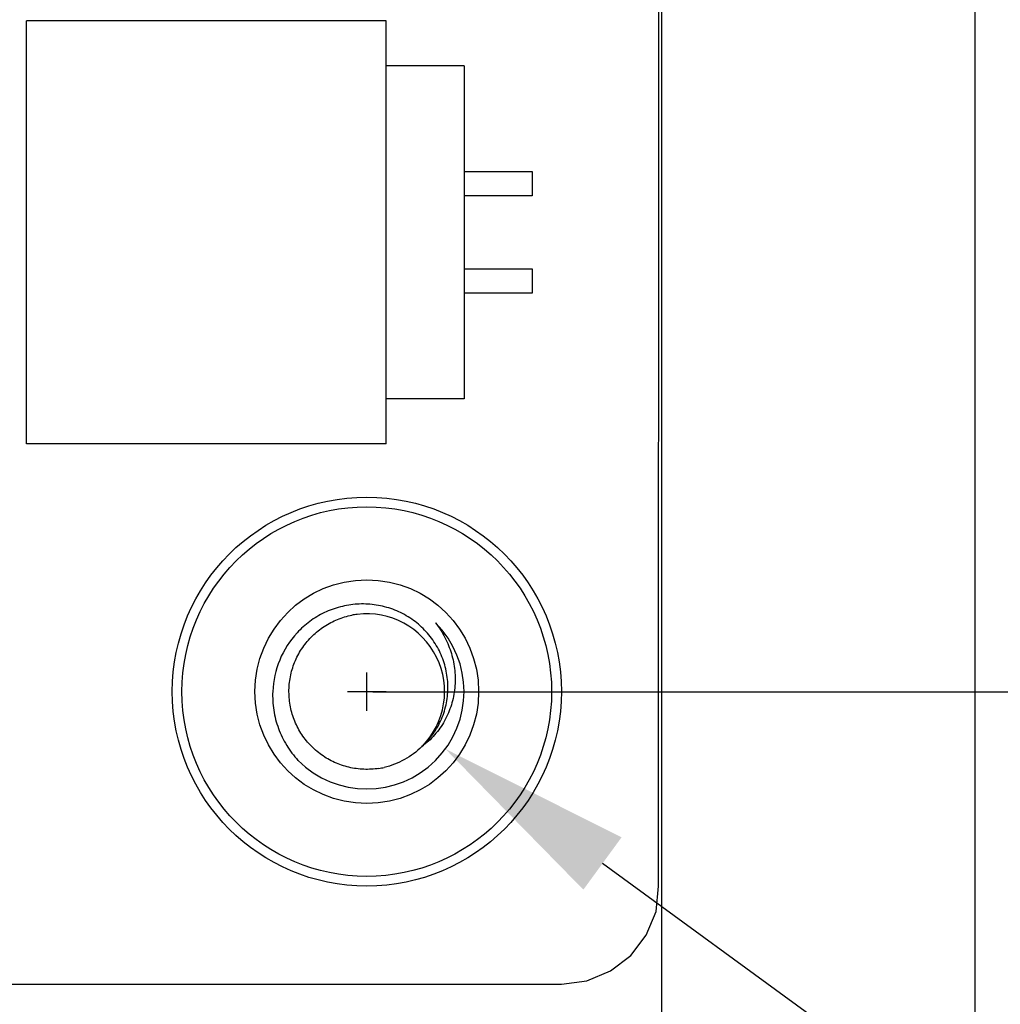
# Model space of a CAD drawing. Header units: inches. Extents: x -13 to 240, y -18 to 126.
# Tile 77 of 112: x 219 to 229, y 24 to 34. Entities that reach past the tile are written whole.
import ezdxf

# ---------------------------------------------------------------- set-up
doc = ezdxf.new("R2010")
doc.units = ezdxf.units.IN
doc.header["$LTSCALE"] = 1.21
doc.header["$MEASUREMENT"] = 0
doc.header["$PDMODE"] = 3
doc.header["$PDSIZE"] = 0.3125
doc.layers.get('0').update_dxf_attribs({"linetype": 'CONTINUOUS'})
doc.layers.get('Defpoints').update_dxf_attribs({"linetype": 'CONTINUOUS'})
doc.layers.add('DIM', color=3, linetype='CONTINUOUS')
doc.styles.get("Standard").update_dxf_attribs({"font": 'txt', "width": 0.8})
doc.dimstyles.get("Standard").update_dxf_attribs({"dimtxt": 0.15625, "dimasz": 0.1875, "dimexe": 0.125, "dimexo": 0.0625, "dimgap": 0.09, "dimtad": 0, "dimtih": 1, "dimtoh": 1, "dimzin": 4, "dimdsep": 46, "dimtxsty": 'Standard', "dimblk": '_FILLED', "dimblk1": '_FILLED', "dimblk2": '_FILLED', "dimcen": 0.09, "dimazin": 1, "dimtp": 0.01, "dimtm": 0.01, "dimtfac": 1, "dimtofl": 0, "dimtmove": 0, "dimatfit": 3, "dimldrblk": '_FILLED', "dimfxl": 1, "dimtolj": 1, "dimtzin": 4, "dimarcsym": 0})

# ---------------------------------------------------------------- blocks, each defined once
blk = doc.blocks.new('_FILLED')
at = {"color": 0, "linetype": 'ByBlock'}
blk.add_solid([(0, 0), (-1, 0.1667), (-1, -0.1667)], dxfattribs=at)
blk = doc.blocks.new('*D52')
at = {"layer": 'Defpoints', "color": 0}
for p in [(222.327, 99.465), (222.327, 27.465), (236.856, 27.465)]:
    blk.add_point(p, dxfattribs=at)
at = {"layer": 'DIM', "color": 0, "lineweight": -2}
for p, q in [((222.389, 99.465), (236.981, 99.465)), ((236.856, 97.465), (236.856, 66.488)), ((236.856, 29.465), (236.856, 60.442)), ((222.389, 27.465), (236.981, 27.465))]:
    blk.add_line(p, q, dxfattribs=at)
at = {"layer": 'DIM', "color": 0, "lineweight": -2, "xscale": 2, "yscale": 2, "zscale": 2}
for p, rotation in [((236.856, 99.465), 90), ((236.856, 27.465), 270)]:
    blk.add_blockref('_FILLED', p, dxfattribs=dict(at, rotation=rotation))
at = {"layer": 'DIM', "color": 0, "insert": (236.856, 63.465), "char_height": 2, "attachment_point": 5, "rotation": 90}
blk.add_mtext('\\A1;72.00', dxfattribs=at)
blk = doc.blocks.new('*D62')
at = {"layer": 'Defpoints', "color": 0}
for p in [(221.519, 28.056), (223.134, 26.877)]:
    blk.add_point(p, dxfattribs=at)
at = {"layer": 'DIM', "color": 0, "lineweight": -2}
for p, q in [((222.327, 27.268), (222.327, 27.664)), ((222.129, 27.466), (222.525, 27.466)), ((231.265, 20.946), (224.75, 25.698))]:
    blk.add_line(p, q, dxfattribs=at)
at = {"layer": 'DIM', "color": 0, "lineweight": -2, "xscale": 2, "yscale": 2, "zscale": 2, "rotation": 143.8930102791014}
blk.add_blockref('_FILLED', (223.134, 26.877), dxfattribs=at)
at = {"layer": 'DIM', "color": 0, "insert": (235.001, 18.222), "char_height": 2, "attachment_point": 5, "rotation": 323.893}
blk.add_mtext('\\A1;4*M2.00', dxfattribs=at)

msp = doc.modelspace()

# ---------------------------------------------------------------- linework, layer by layer
at = {"color": 7, "linetype": 'Continuous'}
for p, q in [((228.577, 103.686), (228.577, 23.246)), ((225.357, 102.386), (225.357, 19.546)), ((225.327, 25.466), (225.335, 101.466)), ((222.527, 34.363), (218.827, 34.363)), ((218.827, 30.013), (218.827, 34.363)), ((222.527, 30.013), (222.527, 34.363)), ((223.327, 33.9), (222.527, 33.9)), ((223.327, 33.9), (223.327, 30.476)), ((223.327, 32.813), (224.027, 32.813)), ((224.027, 32.813), (224.027, 32.563)), ((224.027, 32.563), (223.327, 32.563)), ((223.327, 31.813), (224.027, 31.813)), ((224.027, 31.813), (224.027, 31.563)), ((224.027, 31.563), (223.327, 31.563)), ((223.327, 30.476), (222.527, 30.476)), ((222.527, 30.013), (218.827, 30.013)), ((225.301, 25.205), (225.327, 25.466)), ((225.2, 24.962), (225.301, 25.205)), ((225.04, 24.753), (225.2, 24.962)), ((224.831, 24.593), (225.04, 24.753)), ((224.588, 24.492), (224.831, 24.593)), ((202.547, 24.461), (224.327, 24.458)), ((224.327, 24.458), (224.588, 24.492))]:
    msp.add_line(p, q, dxfattribs=at)
for radius in [2, 1.9, 1.15]:
    msp.add_circle((222.327, 27.466), radius, dxfattribs=at)
for centre, radius, start, end in [((222.326, 27.467), 0.799, 97.041, 100.9143), ((222.327, 27.466), 0.8, 315.539, 97.0457), ((222.327, 27.466), 1, 225, 45), ((222.327, 27.465), 0.799, 278.9757, 282.8536)]:
    msp.add_arc(centre, radius, start, end, dxfattribs=at)
for points, knots in [([(222.892, 26.901), (222.936, 26.94), (223.014, 27.027), (223.1, 27.181), (223.152, 27.35), (223.167, 27.525), (223.145, 27.7), (223.088, 27.867), (222.997, 28.018), (222.878, 28.148), (222.736, 28.252), (222.575, 28.325), (222.404, 28.365), (222.228, 28.371), (222.054, 28.343), (221.888, 28.283), (221.738, 28.192), (221.65, 28.113), (221.61, 28.07)], [0, 0, 0, 0, 0.062476, 0.124951, 0.187434, 0.24992, 0.31241, 0.374903, 0.437399, 0.499899, 0.562402, 0.624908, 0.687417, 0.749928, 0.812442, 0.874959, 0.937478, 1, 1, 1, 1]), ([(222.452, 26.676), (222.4, 26.668), (222.296, 26.662), (222.142, 26.683), (221.994, 26.733), (221.859, 26.811), (221.741, 26.914), (221.645, 27.037), (221.575, 27.177), (221.534, 27.327), (221.522, 27.483), (221.54, 27.638), (221.588, 27.787), (221.664, 27.923), (221.764, 28.042), (221.886, 28.14), (222.024, 28.213), (222.124, 28.242), (222.175, 28.252)], [0, 0, 0, 0, 0.062524, 0.125017, 0.187517, 0.250016, 0.312515, 0.375014, 0.437512, 0.500011, 0.562509, 0.625008, 0.687506, 0.750005, 0.812504, 0.875002, 0.937501, 1, 1, 1, 1]), ([(223.034, 28.173), (223.07, 28.126), (223.135, 28.025), (223.202, 27.859), (223.237, 27.683), (223.237, 27.504), (223.202, 27.328), (223.132, 27.163), (223.029, 27.016), (222.94, 26.935), (222.892, 26.901)], [0, 0, 0, 0, 0.125239, 0.250419, 0.375543, 0.5006, 0.625583, 0.750487, 0.875289, 1, 1, 1, 1]), ([(221.61, 28.07), (221.535, 27.989), (221.413, 27.798), (221.365, 27.577), (221.36, 27.466)], [0, 0, 0, 0, 0.499954, 1, 1, 1, 1]), ([(221.36, 27.466), (221.357, 27.402), (221.364, 27.273), (221.413, 27.085), (221.498, 26.91), (221.576, 26.807), (221.619, 26.759)], [0, 0, 0, 0, 0.249991, 0.499982, 0.74998, 1, 1, 1, 1])]:
    msp.add_open_spline(points, degree=3, knots=knots, dxfattribs=at)
msp.add_open_spline([(222.892, 26.901), (222.84, 26.848), (222.719, 26.757), (222.577, 26.703), (222.505, 26.686)], degree=3, dxfattribs=at)

# ---------------------------------------------------------------- dimensions: what is measured, and where the dimension line sits
at = {"layer": 'DIM'}
dim = msp.add_linear_dim(base=(236.856, 27.465), p1=(222.327, 99.465), p2=(222.327, 27.465), angle=90, dimstyle='Standard', override={"dimtxt": 2, "dimasz": 2, "dimtih": 0, "dimtoh": 0, "dimzin": 0, "dimcen": 0.198, "dimadec": 0, "dimazin": 0, "dimtp": 0, "dimtm": 0, "dimtdec": 4, "dimtzin": 0}, dxfattribs=at)
dim.commit()
dim.dimension.update_dxf_attribs({"geometry": '*D52', "text_midpoint": (236.856, 63.465)})
dim = msp.add_diameter_dim_2p(p1=(221.519, 28.056), p2=(223.134, 26.877), dimstyle='Standard', override={"dimtxt": 2, "dimasz": 2, "dimtih": 0, "dimtoh": 0, "dimzin": 0, "dimpost": '4*M<>', "dimcen": 0.198, "dimadec": 0, "dimazin": 0, "dimtp": 0, "dimtm": 0, "dimtdec": 4, "dimtzin": 0}, dxfattribs=at)
dim.commit()
dim.dimension.update_dxf_attribs({"geometry": '*D62', "text_midpoint": (235.001, 18.222), "dimtype": 163})

doc.saveas('drawing.dxf')
